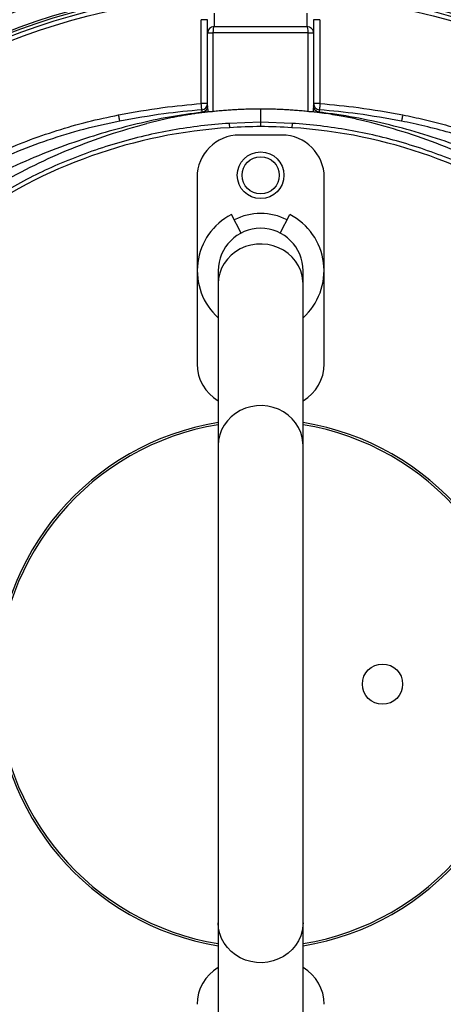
# Model space of a CAD drawing. Header units: millimetres. Extents: x 1979 to 3209, y 1686 to 2916.
# Tile 7 of 14: x 2480 to 2680, y 2150 to 2614. Entities that reach past the tile are written whole.
import ezdxf

# ---------------------------------------------------------------- set-up
doc = ezdxf.new("R2010")
doc.units = ezdxf.units.MM

msp = doc.modelspace()

# ---------------------------------------------------------------- linework, layer by layer
at = {"color": 7, "linetype": 'Continuous', "lineweight": 25}
for p, q in [((2571.53, 2617.18), (2571.53, 2610.93)), ((2615.53, 2610.93), (2615.53, 2617.18)), ((2565.53, 2574.67), (2565.53, 2614.17)), ((2568.53, 2614.17), (2565.53, 2614.17)), ((2568.53, 2607.91), (2568.53, 2614.17)), ((2571.53, 2610.93), (2615.53, 2610.93)), ((2618.53, 2614.17), (2618.53, 2607.91)), ((2621.53, 2614.17), (2618.53, 2614.17)), ((2621.53, 2614.17), (2621.53, 2574.67)), ((2568.53, 2572.6), (2568.53, 2607.91)), ((2568.53, 2607.91), (2571.03, 2607.91)), ((2616.03, 2607.93), (2571.03, 2607.93)), ((2571.03, 2607.91), (2571.03, 2570.83)), ((2616.03, 2570.83), (2616.03, 2607.91)), ((2616.03, 2607.91), (2618.53, 2607.91)), ((2618.53, 2607.91), (2618.53, 2572.6)), ((2568.53, 2574.67), (2565.53, 2574.67)), ((2621.53, 2574.67), (2618.53, 2574.67)), ((2568.53, 2570.65), (2568.58, 2570.65)), ((2593.53, 2572.02), (2593.53, 2565.87)), ((2618.53, 2570.65), (2618.47, 2570.65)), ((2593.53, 2565.87), (2578.68, 2565.27)), ((2578.68, 2565.27), (2578.81, 2563.23)), ((2593.53, 2565.87), (2593.53, 2563.78)), ((2608.37, 2565.27), (2593.53, 2565.87)), ((2608.37, 2565.27), (2608.24, 2563.23)), ((2603.53, 2559.78), (2583.53, 2559.78)), ((2563.53, 2539.78), (2563.53, 2451.78)), ((2623.53, 2451.78), (2623.53, 2539.78)), ((2584.29, 2513.52), (2579.72, 2522.3)), ((2602.76, 2513.52), (2607.33, 2522.3)), ((2573.53, 2495.78), (2573.53, 2489.62)), ((2613.53, 2489.62), (2613.53, 2495.78)), ((2573.53, 2489.62), (2573.53, 2413.38)), ((2613.53, 2413.38), (2613.53, 2489.62)), ((2573.53, 2413.38), (2573.53, 2188.18)), ((2613.53, 2188.18), (2613.53, 2413.38)), ((2573.53, 2188.18), (2573.53, 2111.95)), ((2613.53, 2111.95), (2613.53, 2188.18))]:
    msp.add_line(p, q, dxfattribs=at)
at = {"color": 7, "linetype": 'Continuous', "lineweight": 25, "flags": 128}
for points in [[(2568.53, 2608.07), (2568.58, 2608.06), (2568.72, 2608.05), (2568.95, 2608.04), (2569.26, 2608.03), (2569.64, 2608.01), (2570.07, 2607.98), (2570.54, 2607.96), (2571.03, 2607.93)], [(2616.03, 2607.93), (2616.51, 2607.96), (2616.98, 2607.98), (2617.41, 2608.01), (2617.79, 2608.03), (2618.1, 2608.04), (2618.33, 2608.05), (2618.47, 2608.06), (2618.52, 2608.07)], [(2565.77, 2571.68), (2565.77, 2571.74), (2565.75, 2571.91), (2565.73, 2572.19), (2565.7, 2572.56), (2565.66, 2573.01), (2565.62, 2573.53), (2565.57, 2574.09), (2565.53, 2574.67)], [(2621.53, 2574.67), (2621.48, 2574.09), (2621.43, 2573.53), (2621.39, 2573.01), (2621.36, 2572.56), (2621.33, 2572.19), (2621.3, 2571.91), (2621.29, 2571.74), (2621.28, 2571.68)], [(2527.08, 2566.34), (2527.06, 2566.41), (2527.03, 2566.59), (2526.97, 2566.87), (2526.9, 2567.23), (2526.82, 2567.68), (2526.72, 2568.18), (2526.61, 2568.72), (2526.5, 2569.28)], [(2660.55, 2569.28), (2660.44, 2568.72), (2660.34, 2568.18), (2660.24, 2567.68), (2660.15, 2567.23), (2660.08, 2566.87), (2660.03, 2566.59), (2659.99, 2566.41), (2659.98, 2566.34)]]:
    msp.add_lwpolyline(points, dxfattribs=at)
at = {"color": 1, "linetype": 'Continuous', "lineweight": 25, "flags": 128}
for points in [[(2613.53, 2489.62), (2613.48, 2490.87), (2613.13, 2493.35), (2612.42, 2495.77), (2611.38, 2498.08), (2610.02, 2500.24), (2608.36, 2502.2), (2606.44, 2503.95), (2604.29, 2505.43), (2601.95, 2506.64), (2599.45, 2507.54), (2596.85, 2508.12), (2594.2, 2508.37), (2591.52, 2508.29), (2588.89, 2507.87), (2586.34, 2507.13), (2583.92, 2506.07), (2581.66, 2504.72), (2579.62, 2503.11), (2577.83, 2501.25), (2576.32, 2499.18), (2575.11, 2496.94), (2574.24, 2494.57), (2573.71, 2492.12), (2573.53, 2489.62), (2573.53, 2489.62)], [(2613.53, 2413.38), (2613.48, 2414.64), (2613.13, 2417.12), (2612.42, 2419.54), (2611.38, 2421.85), (2610.02, 2424), (2608.36, 2425.97), (2606.44, 2427.71), (2604.29, 2429.2), (2601.95, 2430.41), (2599.45, 2431.31), (2596.85, 2431.89), (2594.2, 2432.14), (2591.52, 2432.05), (2588.89, 2431.64), (2586.34, 2430.89), (2583.92, 2429.84), (2581.66, 2428.49), (2579.62, 2426.87), (2577.83, 2425.01), (2576.32, 2422.95), (2575.11, 2420.71), (2574.24, 2418.34), (2573.71, 2415.88), (2573.53, 2413.38)], [(2613.53, 2188.18), (2613.48, 2186.93), (2613.13, 2184.44), (2612.42, 2182.02), (2611.38, 2179.72), (2610.02, 2177.56), (2608.36, 2175.59), (2606.44, 2173.85), (2604.29, 2172.36), (2601.95, 2171.16), (2599.45, 2170.26), (2596.85, 2169.67), (2594.2, 2169.42), (2591.52, 2169.51), (2588.89, 2169.92), (2586.34, 2170.67), (2583.92, 2171.72), (2581.66, 2173.07), (2579.62, 2174.69), (2577.83, 2176.55), (2576.32, 2178.62), (2575.11, 2180.85), (2574.24, 2183.22), (2573.71, 2185.68), (2573.53, 2188.18)]]:
    msp.add_lwpolyline(points, dxfattribs=at)
at = {"color": 7, "linetype": 'Continuous', "lineweight": 25}
for centre, radius in [((2593.53, 2300.78), 615), ((2593.53, 2300.78), 595), ((2593.53, 2300.78), 593.6), ((2593.53, 2300.78), 590.07), ((2593.53, 2300.78), 579), ((2593.53, 2300.78), 576), ((2593.53, 2300.78), 388), ((2593.53, 2300.78), 386), ((2593.53, 2300.78), 337.5), ((2593.53, 2300.78), 330), ((2593.53, 2300.78), 329), ((2593.53, 2300.78), 327.5), ((2593.53, 2300.78), 325.5), ((2593.53, 2540.78), 11), ((2593.53, 2540.78), 8.75), ((2651.03, 2300.78), 9.5)]:
    msp.add_circle(centre, radius, dxfattribs=at)
for centre, radius, start, end in [((2565.53, 2574.67), 3, 274.6506, 359.9992), ((2621.53, 2574.67), 3, 180.0008, 265.3494), ((2597.24, 2265.8), 298, 90.7133, 93.545), ((2589.82, 2265.8), 298, 86.455, 89.2867), ((2593.53, 2325.69), 238, 93.545, 125.6711), ((2583.53, 2539.78), 20, 90, 180), ((2603.53, 2539.78), 20, 0, 90), ((2593.53, 2325.69), 238, 54.3289, 86.455), ((2593.53, 2495.78), 29.9, 117.5, 228.0172), ((2593.53, 2495.78), 27, 62.5, 117.5), ((2593.53, 2495.78), 29.9, 311.9828, 62.5), ((2593.53, 2495.78), 20, 0, 180), ((2583.53, 2451.78), 20, 180, 240), ((2603.53, 2451.78), 20, 300, 0), ((2593.53, 2300.78), 125, 99.2069, 180), ((2593.53, 2300.78), 125, 279.2069, 80.7931), ((2593.53, 2300.78), 124, 99.2818, 180), ((2593.53, 2300.78), 124, 279.2818, 80.7182), ((2578.95, 2305.38), 263, 277.6513, 23.3134), ((2593.53, 2300.78), 125, 180, 260.7931), ((2593.53, 2300.78), 124, 180, 260.7182), ((2608.11, 2305.38), 263, 209.3832, 262.3487), ((2583.53, 2149.78), 20, 120, 180), ((2603.53, 2149.78), 20, 0, 60)]:
    msp.add_arc(centre, radius, start, end, dxfattribs=at)
for centre, major_axis, ratio, start_param, end_param in [((2571.53, 2607.93), (2.28, 1.96), 0.991203, 0.865501, 2.383938), ((2571.53, 2607.93), (0.03, 3), 0.166425, 0.053853, 1.572289), ((2615.53, 2607.93), (-0.03, 3), 0.166425, 4.710896, 6.229332), ((2615.53, 2607.93), (2.28, -1.96), 0.991203, 0.757655, 2.276092), ((2571.53, 2607.91), (3, 0), 0.999087, 3.089233, 3.141593), ((2571.53, 2607.91), (0, -0.501), 0.99863, 4.660029, 4.712389), ((2615.53, 2607.91), (0, 0.501), 0.99863, 4.712389, 4.764749), ((2615.53, 2607.91), (3, 0), 0.999087, 0, 0.05236), ((2571.03, 2572.6), (0, 9.33), 0.267949, 1.570796, 1.780946), ((2616.03, 2572.6), (0, 9.33), 0.267949, 4.502255, 4.712389)]:
    msp.add_ellipse(centre, major_axis=major_axis, ratio=ratio, start_param=start_param, end_param=end_param, dxfattribs=at)
for points, knots in [([(2526.5, 2569.28), (2533.45, 2570.53), (2546.39, 2572.85), (2559.47, 2574.09), (2565.53, 2574.67)], [0, 0, 0, 0, 0.5371682, 1, 1, 1, 1]), ([(2568.53, 2573.53), (2568.49, 2573.17), (2568.42, 2572.47), (2567.87, 2571.55), (2567.06, 2570.86), (2566.34, 2570.59), (2565.94, 2570.54), (2565.87, 2570.53)], [0, 0, 0, 0, 0.243798, 0.48776, 0.726747, 0.956244, 1, 1, 1, 1]), ([(2621.18, 2570.53), (2620.86, 2570.6), (2620.21, 2570.74), (2619.39, 2571.33), (2618.8, 2572.14), (2618.55, 2572.92), (2618.53, 2573.39), (2618.53, 2573.53)], [0, 0, 0, 0, 0.221698, 0.443201, 0.669691, 0.905135, 1, 1, 1, 1]), ([(2621.53, 2574.67), (2627.58, 2574.09), (2640.67, 2572.85), (2653.6, 2570.53), (2660.55, 2569.28)], [0, 0, 0, 0, 0.462768, 1, 1, 1, 1]), ([(2351.85, 2447.62), (2353.67, 2450.55), (2357.31, 2456.39), (2363.22, 2464.9), (2369.44, 2473.19), (2376.89, 2482.34), (2385.7, 2492.17), (2396.03, 2502.48), (2407.03, 2512.3), (2418.68, 2521.57), (2430.95, 2530.24), (2443.58, 2538.13), (2456.5, 2545.22), (2469.67, 2551.52), (2483.3, 2557.14), (2497.37, 2562.01), (2511.81, 2566.17), (2521.61, 2568.24), (2526.5, 2569.28)], [0, 0, 0, 0, 0.0471305, 0.0942609, 0.1416846, 0.1891085, 0.2556986, 0.3223401, 0.38893, 0.4574637, 0.5260534, 0.5945871, 0.6611693, 0.7278032, 0.7943856, 0.8629045, 0.9314796, 1, 1, 1, 1]), ([(2565.87, 2570.53), (2560.73, 2569.82), (2550.43, 2568.41), (2535.2, 2565.11), (2520.16, 2561.09), (2504.57, 2556.18), (2488.54, 2550.18), (2472.24, 2542.76), (2456.49, 2534.29), (2441.41, 2524.78), (2427.3, 2514.4), (2414.2, 2503.19), (2402.09, 2491.27), (2390.79, 2478.6), (2380.39, 2465.25), (2371.58, 2452.53), (2366.66, 2444.04), (2364.55, 2440.4)], [0, 0, 0, 0, 0.061908, 0.123918, 0.185972, 0.247942, 0.319255, 0.390836, 0.462487, 0.534029, 0.60531, 0.673782, 0.742475, 0.811266, 0.880006, 0.948518, 1, 1, 1, 1]), ([(2565.77, 2571.68), (2559.77, 2571.11), (2546.79, 2569.88), (2533.97, 2567.58), (2527.08, 2566.34)], [0, 0, 0, 0, 0.46279, 1, 1, 1, 1]), ([(2568.53, 2570.65), (2568.19, 2570.6), (2567.5, 2570.52), (2565.92, 2570.32), (2563.79, 2570.04), (2561.11, 2569.64), (2558.43, 2569.21), (2555.77, 2568.74), (2553.1, 2568.24), (2550.45, 2567.71), (2547.8, 2567.14), (2545.16, 2566.54), (2542.53, 2565.91), (2540.78, 2565.46), (2539.91, 2565.23)], [0, 0, 0, 0, 0.035332, 0.070676, 0.163701, 0.256662, 0.349575, 0.442457, 0.535324, 0.628191, 0.721077, 0.813996, 0.906965, 1, 1, 1, 1]), ([(2565.87, 2570.53), (2565.87, 2570.84), (2565.86, 2571.46), (2565.8, 2571.61), (2565.77, 2571.68)], [0, 0, 0, 0, 0.512746, 1, 1, 1, 1]), ([(2571.03, 2570.83), (2570.75, 2570.8), (2570.18, 2570.74), (2569.44, 2570.68), (2568.85, 2570.64), (2568.67, 2570.65), (2568.58, 2570.65)], [0, 0, 0, 0, 0.249007, 0.498074, 0.745898, 1, 1, 1, 1]), ([(2593.53, 2572.02), (2593.06, 2572.02), (2592.14, 2572.02), (2590.74, 2572), (2589.34, 2571.98), (2587.93, 2571.95), (2586.51, 2571.9), (2585.09, 2571.85), (2583.67, 2571.79), (2581.83, 2571.7), (2579.53, 2571.56), (2576.76, 2571.36), (2573.91, 2571.12), (2571.99, 2570.92), (2571.03, 2570.83)], [0, 0, 0, 0, 0.061501, 0.12341, 0.185732, 0.248424, 0.31138, 0.374437, 0.437406, 0.500079, 0.619724, 0.743592, 0.870908, 1, 1, 1, 1]), ([(2616.03, 2570.83), (2615.54, 2570.88), (2614.58, 2570.98), (2613.13, 2571.12), (2611.7, 2571.24), (2610.28, 2571.36), (2608.88, 2571.47), (2607.49, 2571.56), (2606.14, 2571.65), (2604.3, 2571.75), (2601.96, 2571.86), (2599.13, 2571.95), (2596.32, 2572.01), (2594.45, 2572.01), (2593.53, 2572.02)], [0, 0, 0, 0, 0.064606, 0.129093, 0.193125, 0.256409, 0.318824, 0.380278, 0.440678, 0.499924, 0.625565, 0.751578, 0.876591, 1, 1, 1, 1]), ([(2618.47, 2570.65), (2618.39, 2570.65), (2618.22, 2570.64), (2617.65, 2570.68), (2616.9, 2570.74), (2616.32, 2570.8), (2616.03, 2570.83)], [0, 0, 0, 0, 0.245732, 0.491448, 0.737582, 1, 1, 1, 1]), ([(2647.15, 2565.23), (2645.58, 2565.64), (2642.21, 2566.49), (2636.12, 2567.84), (2628.78, 2569.23), (2622.53, 2570.16), (2619.12, 2570.58), (2618.53, 2570.65)], [0.01980077, 0.01980077, 0.01980077, 0.01980077, 0.02502604, 0.03025132, 0.03547659, 0.04070186, 0.04180218, 0.04180218, 0.04180218, 0.04180218]), ([(2621.28, 2571.68), (2621.26, 2571.61), (2621.2, 2571.46), (2621.19, 2570.84), (2621.18, 2570.53)], [0, 0, 0, 0, 0.487254, 1, 1, 1, 1]), ([(2822.47, 2440.45), (2821.33, 2442.49), (2817.62, 2449.08), (2810.53, 2459.76), (2801.26, 2472.43), (2791.19, 2484.51), (2780.51, 2495.86), (2769.18, 2506.43), (2757.26, 2516.22), (2744.71, 2525.3), (2731.6, 2533.62), (2718.02, 2541.13), (2703.63, 2547.97), (2688.47, 2554.12), (2672.58, 2559.6), (2656.37, 2564.18), (2639.92, 2567.81), (2628.14, 2569.69), (2621.88, 2570.44), (2621.18, 2570.53)], [0, 0, 0, 0, 0.028623, 0.092527, 0.156406, 0.22016, 0.28371, 0.345658, 0.407843, 0.470155, 0.532473, 0.594671, 0.656629, 0.723531, 0.790613, 0.857737, 0.92478, 0.991649, 1, 1, 1, 1]), ([(2659.98, 2566.34), (2653.09, 2567.58), (2640.26, 2569.88), (2627.29, 2571.11), (2621.28, 2571.68)], [0, 0, 0, 0, 0.537274, 1, 1, 1, 1]), ([(2660.55, 2569.28), (2663.95, 2568.58), (2670.74, 2567.18), (2680.84, 2564.57), (2690.85, 2561.58), (2702.04, 2557.73), (2714.32, 2552.86), (2727.55, 2546.73), (2740.54, 2539.82), (2753.25, 2532.12), (2765.61, 2523.62), (2777.36, 2514.52), (2788.46, 2504.86), (2798.92, 2494.71), (2808.89, 2483.88), (2818.31, 2472.4), (2827.21, 2460.31), (2832.54, 2451.85), (2835.2, 2447.62)], [0, 0, 0, 0, 0.0474785, 0.0949566, 0.1427324, 0.1905081, 0.2569834, 0.3235098, 0.3899848, 0.4583915, 0.5268539, 0.5952606, 0.6617335, 0.7282578, 0.7947309, 0.8631353, 0.9315954, 1, 1, 1, 1]), ([(2527.08, 2566.34), (2521.36, 2565.11), (2509.92, 2562.64), (2493.11, 2557.48), (2476.63, 2551.29), (2460.63, 2544.01), (2445.18, 2535.67), (2430.35, 2526.28), (2416.15, 2515.9), (2402.67, 2504.58), (2389.99, 2492.4), (2380.77, 2482.25), (2373.22, 2473.13), (2367.12, 2465.21), (2360.4, 2455.67), (2356.35, 2449.18), (2354.41, 2446.07)], [0, 0, 0, 0, 0.080899, 0.162075, 0.243341, 0.324512, 0.405407, 0.486315, 0.567501, 0.64878, 0.729965, 0.810873, 0.838537, 0.893937, 0.949336, 1, 1, 1, 1]), ([(2370.09, 2438.17), (2372.1, 2441.59), (2377.23, 2450.31), (2386.73, 2463.6), (2398.36, 2478.04), (2411.03, 2491.65), (2424.6, 2504.42), (2439.04, 2516.27), (2454.28, 2527.15), (2470.24, 2537.01), (2486.85, 2545.81), (2504.05, 2553.48), (2521.73, 2560.1), (2533.85, 2563.52), (2539.91, 2565.23)], [0, 0, 0, 0, 0.055365, 0.14124, 0.227117, 0.312992, 0.398869, 0.484744, 0.570621, 0.656496, 0.742373, 0.828248, 0.914123, 1, 1, 1, 1]), ([(2578.68, 2565.27), (2574.22, 2564.91), (2565.28, 2564.19), (2551.97, 2562.19), (2538.67, 2559.48), (2525.41, 2555.96), (2512.25, 2551.65), (2499.59, 2546.69), (2487.45, 2541.13), (2475.81, 2534.99), (2464.45, 2528.25), (2457.18, 2523.21), (2453.55, 2520.7)], [0, 0, 0, 0, 0.099897, 0.199866, 0.299756, 0.402558, 0.505445, 0.608247, 0.705595, 0.802944, 0.901472, 1, 1, 1, 1]), ([(2733.5, 2520.7), (2729.85, 2523.23), (2722.54, 2528.29), (2711.06, 2535.1), (2699.14, 2541.36), (2686.76, 2546.99), (2673.96, 2551.95), (2661.04, 2556.13), (2648.06, 2559.55), (2635, 2562.21), (2621.76, 2564.19), (2612.83, 2564.91), (2608.37, 2565.27)], [0, 0, 0, 0, 0.099063, 0.198201, 0.297264, 0.399204, 0.501226, 0.603166, 0.701766, 0.800366, 0.900181, 1, 1, 1, 1]), ([(2816.97, 2438.17), (2814.95, 2441.59), (2809.82, 2450.31), (2800.33, 2463.6), (2788.69, 2478.04), (2776.03, 2491.65), (2762.45, 2504.42), (2748.01, 2516.27), (2732.78, 2527.15), (2716.81, 2537.01), (2700.2, 2545.81), (2683, 2553.48), (2665.33, 2560.1), (2653.21, 2563.52), (2647.15, 2565.23)], [0, 0, 0, 0, 0.055365, 0.14124, 0.227117, 0.312992, 0.398869, 0.484744, 0.570621, 0.656496, 0.742373, 0.828248, 0.914123, 1, 1, 1, 1]), ([(2832.64, 2446.07), (2829.52, 2451), (2823.25, 2460.86), (2812.61, 2474.82), (2801.11, 2488.11), (2788.75, 2500.58), (2775.6, 2512.16), (2761.68, 2522.81), (2747.06, 2532.52), (2731.8, 2541.23), (2716.01, 2548.91), (2703.32, 2554.05), (2692.16, 2557.98), (2682.6, 2560.97), (2671.23, 2564), (2663.64, 2565.58), (2659.98, 2566.34)], [0, 0, 0, 0, 0.080763, 0.161801, 0.242933, 0.32397, 0.404731, 0.485494, 0.566533, 0.647666, 0.728705, 0.809469, 0.837176, 0.892662, 0.948147, 1, 1, 1, 1]), ([(2532.53, 2024.35), (2527.68, 2025.5), (2517.99, 2027.81), (2503.7, 2032.24), (2489.64, 2037.36), (2474.62, 2043.76), (2458.77, 2051.7), (2442.28, 2061.4), (2426.46, 2072.2), (2411.4, 2084.01), (2397.2, 2096.79), (2383.92, 2110.52), (2371.58, 2125.13), (2360.22, 2140.55), (2349.93, 2156.68), (2340.76, 2173.43), (2332.77, 2190.79), (2325.96, 2208.66), (2320.35, 2226.97), (2315.97, 2245.6), (2312.84, 2264.63), (2311.02, 2284.02), (2310.54, 2303.67), (2311.39, 2322.86), (2313.5, 2341.5), (2316.74, 2359.54), (2321.13, 2377.35), (2326.64, 2394.83), (2332.68, 2410.39), (2338.93, 2424.08), (2345.04, 2436.05), (2349.58, 2443.77), (2351.85, 2447.62)], [0, 0, 0, 0, 0.027803, 0.055646, 0.083488, 0.111292, 0.146788, 0.182405, 0.218064, 0.253681, 0.289177, 0.324666, 0.360276, 0.395927, 0.431537, 0.467026, 0.502516, 0.538128, 0.573781, 0.609392, 0.644882, 0.681436, 0.718034, 0.754587, 0.788597, 0.822714, 0.856867, 0.890984, 0.924994, 0.949991, 0.975003, 1, 1, 1, 1]), ([(2835.2, 2447.62), (2838.1, 2442.65), (2843.91, 2432.69), (2851.45, 2417.11), (2858.32, 2400.6), (2864.28, 2383.09), (2869.2, 2364.61), (2872.89, 2345.83), (2875.31, 2326.86), (2876.44, 2307.8), (2876.25, 2288.7), (2874.77, 2269.62), (2872.02, 2250.66), (2868.02, 2231.95), (2862.77, 2213.58), (2856.26, 2195.62), (2848.55, 2178.1), (2839.68, 2161.13), (2829.71, 2144.8), (2818.54, 2129.03), (2806.19, 2113.91), (2792.67, 2099.54), (2778.36, 2086.29), (2763.34, 2074.21), (2747.71, 2063.29), (2731.37, 2053.42), (2714.43, 2044.67), (2699.34, 2038.12), (2686.37, 2033.31), (2675.78, 2029.86), (2665.17, 2026.83), (2658.07, 2025.18), (2654.53, 2024.35)], [0, 0, 0, 0, 0.032167, 0.064364, 0.09653, 0.132001, 0.167593, 0.203225, 0.238817, 0.274287, 0.309786, 0.345406, 0.381068, 0.416688, 0.452187, 0.487685, 0.523305, 0.558966, 0.594586, 0.630084, 0.666776, 0.703512, 0.740203, 0.775576, 0.81107, 0.846604, 0.882097, 0.91747, 0.938401, 0.959332, 0.979666, 1, 1, 1, 1])]:
    msp.add_open_spline(points, degree=3, knots=knots, dxfattribs=at)

doc.saveas('drawing.dxf')
